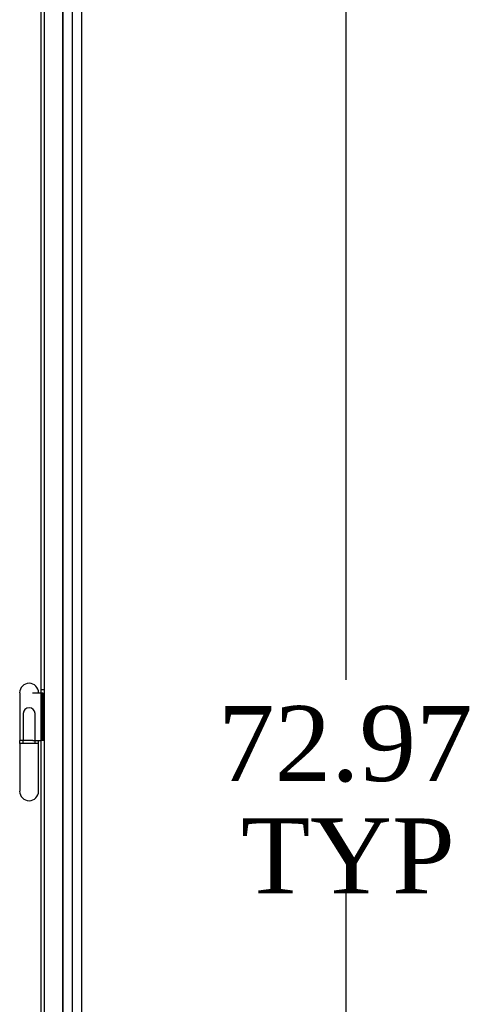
# Model space of a CAD drawing. Header units: inches. Extents: x 2 to 538, y -2 to 358.
# Tile 33 of 117: x 154 to 166, y 175 to 202. Entities that reach past the tile are written whole.
import ezdxf
from ezdxf.enums import TextEntityAlignment as Align
from ezdxf.lldxf.tags import DXFTag

# ---------------------------------------------------------------- set-up
doc = ezdxf.new("R2010")
doc.units = ezdxf.units.IN
doc.header["$MEASUREMENT"] = 0
for name, color, linetype in [('COM70220', 7, 'Continuous'), ('COM71142-4', 7, 'Continuous'), ('Default', 7, 'Continuous'), ('HNG14568', 7, 'Continuous'), ('HNG14568B', 7, 'Continuous'), ('HNG14568MH', 7, 'Continuous')]:
    doc.layers.add(name, color=color, linetype=linetype)
doc.styles.add('SEACAD_Times_New_Roman', font='times.ttf')
tags = doc.linetypes.add('HIDDEN2', pattern=[0.1875, 0.125, -0.0625]).pattern_tags.tags
tags[6:7] = [DXFTag(74, 4), DXFTag(75, 0), DXFTag(340, '0'), DXFTag(46, 0.0), DXFTag(50, 0.0), DXFTag(44, 0.0), DXFTag(45, 0.0)]
tags[4:5] = [DXFTag(74, 4), DXFTag(75, 0), DXFTag(340, '0'), DXFTag(46, 0.0), DXFTag(50, 0.0), DXFTag(44, 0.0), DXFTag(45, 0.0)]
doc.dimstyles.new('HAMMOND_(STH_-_540x360)', dxfattribs={"dimtxt": 2, "dimasz": 2.5, "dimexe": 1, "dimexo": 1, "dimgap": 0.5, "dimtad": 0, "dimtih": 1, "dimtoh": 1, "dimzin": 0, "dimdsep": 46, "dimtxsty": 'SEACAD_Times_New_Roman', "dimblk1": '_SE_FILLED', "dimblk2": '_SE_FILLED', "dimsah": 1, "dimcen": 1, "dimadec": 0, "dimazin": 0, "dimtfac": 0.8, "dimtofl": 0, "dimtmove": 1, "dimatfit": 3, "dimfxl": 1, "dimtolj": 1, "dimtzin": 0, "dimarcsym": 0})

# ---------------------------------------------------------------- blocks, each defined once
blk = doc.blocks.new('SE')
at = {"layer": 'COM70220', "color": 7, "linetype": 'HIDDEN2'}
for p, q in [((154.723, 218.752), (154.723, 145.782)), ((154.724, 218.752), (154.724, 145.782)), ((154.973, 218.752), (154.973, 145.782)), ((155.222, 218.752), (155.222, 145.782)), ((155.223, 218.752), (155.223, 145.782))]:
    blk.add_line(p, q, dxfattribs=at)
at = {"layer": 'COM71142-4', "color": 7, "linetype": 'Continuous'}
blk.add_line((154.145, 144.799), (154.145, 219.734), dxfattribs=at)
at = {"layer": 'COM71142-4', "color": 7, "linetype": 'HIDDEN2'}
for p, q in [((154.24, 144.8), (154.24, 219.734)), ((154.24, 183.696), (154.145, 183.696)), ((154.24, 182.346), (154.145, 182.346))]:
    blk.add_line(p, q, dxfattribs=at)
at = {"layer": 'HNG14568', "color": 7, "linetype": 'Continuous'}
for p, q in [((153.576, 183.618), (153.576, 182.346)), ((153.914, 183.616), (154.145, 183.616)), ((154.081, 183.616), (154.081, 183.618)), ((153.929, 182.346), (154.145, 182.346))]:
    blk.add_line(p, q, dxfattribs=at)
at = {"layer": 'HNG14568', "color": 7, "linetype": 'HIDDEN2'}
for p, q in [((154.145, 183.616), (154.173, 183.616)), ((154.173, 183.616), (154.173, 182.346)), ((154.173, 183.616), (154.192, 183.616)), ((154.192, 183.616), (154.192, 182.346)), ((153.672, 183.064), (153.672, 182.346)), ((153.985, 182.346), (153.985, 183.064))]:
    blk.add_line(p, q, dxfattribs=at)
at = {"layer": 'HNG14568', "color": 7, "linetype": 'Continuous'}
blk.add_arc((153.828, 183.618), 0.253, 0, 180, dxfattribs=at)
at = {"layer": 'HNG14568', "color": 7, "linetype": 'HIDDEN2'}
blk.add_arc((153.828, 183.064), 0.157, 0, 180, dxfattribs=at)
at = {"layer": 'HNG14568B', "color": 7, "linetype": 'Continuous'}
for p, q in [((153.929, 182.346), (153.575, 182.346)), ((153.575, 182.346), (153.575, 182.267)), ((154.081, 182.267), (153.575, 182.267)), ((154.081, 182.267), (154.081, 182.346))]:
    blk.add_line(p, q, dxfattribs=at)
at = {"layer": 'HNG14568B', "color": 7, "linetype": 'HIDDEN2'}
for p, q in [((153.664, 182.346), (153.664, 182.267)), ((153.992, 182.267), (153.992, 182.346))]:
    blk.add_line(p, q, dxfattribs=at)
at = {"layer": 'HNG14568MH', "color": 7, "linetype": 'Continuous'}
for p, q in [((153.576, 182.267), (153.576, 180.994)), ((154.081, 180.994), (154.081, 182.267))]:
    blk.add_line(p, q, dxfattribs=at)
blk.add_arc((153.828, 180.994), 0.253, 180, 360, dxfattribs=at)
blk = doc.blocks.new('DMBLK5278')
at = {"layer": 'Default', "linetype": 'Continuous'}
for points in [[(162.699, 216.253), (162.283, 218.753), (161.866, 216.253)], [(162.699, 148.281), (161.866, 148.281), (162.283, 145.781)]]:
    blk.add_hatch(color=7, dxfattribs=at).paths.add_polyline_path(points)
at = {"layer": 'Default', "color": 7, "linetype": 'Continuous'}
for p, q in [((162.283, 218.753), (162.283, 183.967)), ((162.283, 178.267), (162.283, 145.781))]:
    blk.add_line(p, q, dxfattribs=at)
at = {"layer": 'Default', "color": 7, "linetype": 'Continuous', "style": 'SEACAD_Times_New_Roman'}
for s, p in [('72.97', (158.87, 183.267)), ('TYP', (159.486, 180.267))]:
    blk.add_text(s, height=2, dxfattribs=at).set_placement(p, align=Align.TOP_LEFT)
blk = doc.blocks.new('_SE_FILLED')
at = {"color": 0}
blk.add_line((0, 0), (-1, 0), dxfattribs=at)
blk.add_solid([(0, 0), (-1, -0.1665), (-1, 0.1665), (0, 0)], dxfattribs=at)

msp = doc.modelspace()

# ---------------------------------------------------------------- block references
at = {"layer": 'Default'}
msp.add_blockref('SE', (0, 0), dxfattribs=at)

# ---------------------------------------------------------------- dimensions: what is measured, and where the dimension line sits
at = {"layer": 'Default', "color": 7, "linetype": 'Continuous'}
dim = msp.add_linear_dim(base=(162.283, 218.753), p1=(155.223, 218.753), p2=(155.223, 145.781), angle=270, text='\\A1;<>\\PTYP', dimstyle='HAMMOND_(STH_-_540x360)', override={"dimtmove": 0}, dxfattribs=at)
dim.commit()
dim.dimension.update_dxf_attribs({"geometry": 'DMBLK5278', "text_midpoint": (162.283, 182.267), "dimtype": 161})

doc.saveas('drawing.dxf')
